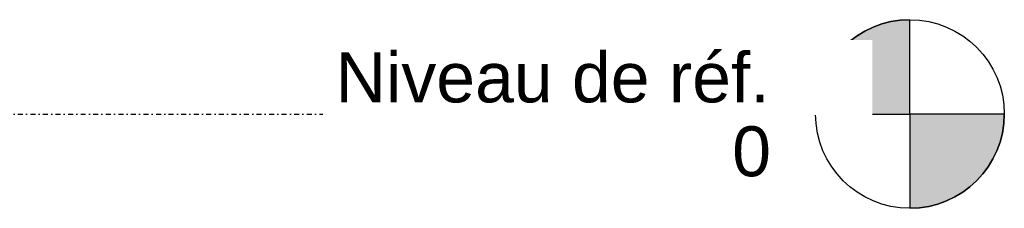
# Model space of a CAD drawing. Header units: millimetres. Extents: x -1352 to 2139, y -120 to 1171.
# Tile 78 of 78: x 887 to 2139, y -120 to 120. Entities that reach past the tile are written whole.
import ezdxf

# ---------------------------------------------------------------- set-up
doc = ezdxf.new("R2010")
doc.units = ezdxf.units.MM
doc.linetypes.add('Tiret point', pattern=[15.875, 6.35, -4.7625, 0, -4.7625])
doc.layers.add('A-FLOR-LEVL', color=51, linetype='Continuous', lineweight=30)
doc.styles.add('Arial', font='arial.ttf', dxfattribs={"height": 63.5})

# ---------------------------------------------------------------- blocks, each defined once
blk = doc.blocks.new('Niveau - 6 mm-768712-Avant')
at = {"layer": 'A-FLOR-LEVL'}
h = blk.add_hatch(color=256, dxfattribs=at)
edge = h.paths.add_edge_path()
edge.add_line((2019, 0), (1899, 0))
edge.add_arc((2019, 0), 120, 90, 180, ccw=False)
edge.add_line((2019, 120), (2019, 0))
h = blk.add_hatch(color=256, dxfattribs=at)
edge = h.paths.add_edge_path()
edge.add_line((2019, -120), (2019, 0))
edge.add_line((2019, 0), (2139, 0))
edge.add_arc((2019, 0), 120, 270, 360, ccw=False)
for p, q in [((2019, 0), (2019, 120)), ((1899, 0), (2019, 0)), ((2139, 0), (2019, 0)), ((2019, 0), (2019, -120))]:
    blk.add_line(p, q, dxfattribs=at)
blk.add_circle((2019, 0), 120, dxfattribs=at)
for start, end in [(90, 180), (270, 360)]:
    blk.add_arc((2019, 0), 120, start, end, dxfattribs=at)

msp = doc.modelspace()

# ---------------------------------------------------------------- linework, layer by layer
at = {"layer": 'A-FLOR-LEVL', "linetype": 'Tiret point'}
msp.add_line((-1352, 0), (1899, 0), dxfattribs=at)

# ---------------------------------------------------------------- block references
at = {"layer": 'A-FLOR-LEVL'}
msp.add_blockref('Niveau - 6 mm-768712-Avant', (0, 0), dxfattribs=at)

# ---------------------------------------------------------------- texts
at = {"layer": 'A-FLOR-LEVL', "char_height": 63.5, "attachment_point": 1, "style": 'Arial', "bg_fill": 3, "box_fill_scale": 1.25, "bg_fill_color": 9, "bg_fill_true_color": 13158600, "bg_fill_transparency": 0}
for s, insert, width in [('Niveau de réf.', (1288.5, 78.3), 667.004), ('0', (1793, -15.7), 59.325)]:
    msp.add_mtext(s, dxfattribs=dict(at, insert=insert, width=width))

doc.saveas('drawing.dxf')
